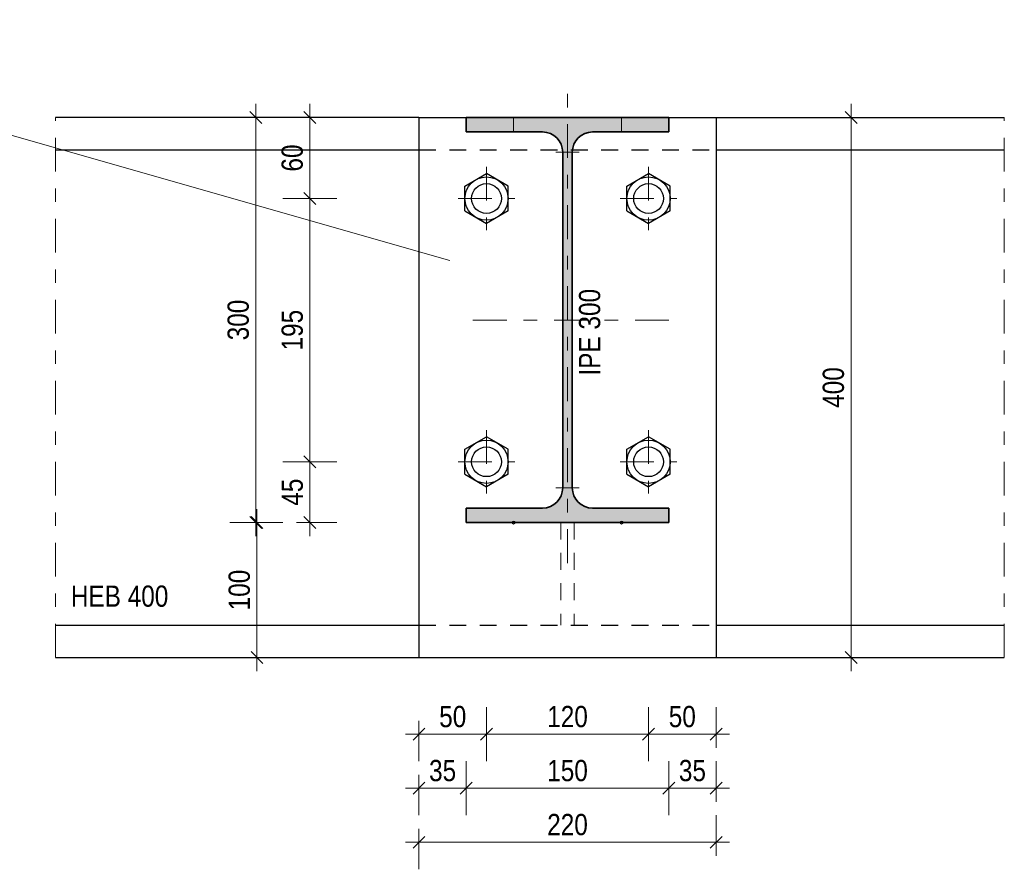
# Model space of a CAD drawing. Header units: millimetres. Extents: x -74 to 79, y 0 to 54.
# Tile 147 of 164: x 42.36 to 49.65, y 8.25 to 14.54. Entities that reach past the tile are written whole.
import ezdxf

# ---------------------------------------------------------------- set-up
doc = ezdxf.new("R2010")
doc.units = ezdxf.units.MM
doc.linetypes.add('DASHDOT', pattern=[1, 0.5, -0.25, 0, -0.25])
doc.linetypes.add('HIDDEN', pattern=[0.375, 0.25, -0.125])
doc.styles.add('Arial Narrow', font='ARIALN.TTF')
doc.dimstyles.new('Arch_Strakon_dimstyle', dxfattribs={"dimtxt": 15.75, "dimasz": 1, "dimexe": 1.25, "dimexo": 0.0625, "dimgap": 1, "dimtad": 0, "dimdec": 3, "dimzin": 12, "dimdsep": 46, "dimtxsty": 'Arial Narrow', "dimblk": 'Arrowhead_Tick', "dimsah": 1, "dimcen": 0, "dimse1": 1, "dimse2": 1, "dimclrd": 6, "dimclrt": 2, "dimazin": 0, "dimtfac": 1, "dimtdec": 4, "dimtmove": 0, "dimatfit": 3, "dimldrblk": 'NONE', "dimfxl": 1, "dimtvp": 1, "dimtolj": 1, "dimtzin": 0, "dimlwd": 13, "dimarcsym": 2})

# ---------------------------------------------------------------- blocks, each defined once
blk = doc.blocks.new('Arrowhead_Tick')
at = {"color": 0, "linetype": 'Continuous', "lineweight": -2}
for p, q in [((0, 20), (0, -10)), ((-1, 0), (0, 0)), ((10, 0), (0, 0))]:
    blk.add_line(p, q, dxfattribs=at)
at = {"color": 2, "linetype": 'Continuous', "lineweight": 35}
blk.add_line((4.42, 4.42), (-4.42, -4.42), dxfattribs=at)
blk = doc.blocks.new('*D228')
at = {"color": 6, "linetype": 'Continuous', "lineweight": 13}
blk.add_line((44.5117, 10.8284), (44.5117, 11.2584), dxfattribs=at)
at = {"layer": 'Defpoints', "color": 0}
for p in [(44.5117, 11.2684), (45.6094, 11.2684), (45.3194, 10.8184)]:
    blk.add_point(p, dxfattribs=at)
at = {"color": 6, "lineweight": 13, "xscale": 0.01, "yscale": 0.01, "zscale": 0.01}
for p, rotation in [((44.5117, 11.2684), 90), ((44.5117, 10.8184), 270)]:
    blk.add_blockref('Arrowhead_Tick', p, dxfattribs=dict(at, rotation=rotation))
at = {"color": 2, "lineweight": 35, "insert": (44.3817, 11.0434), "char_height": 0.1575, "attachment_point": 5, "rotation": 90, "style": 'Arial Narrow'}
blk.add_mtext('\\A1;45', dxfattribs=at)
blk = doc.blocks.new('_None')
blk = doc.blocks.new('*D229')
at = {"color": 6, "linetype": 'Continuous', "lineweight": 13}
blk.add_line((44.5117, 11.2784), (44.5117, 13.2084), dxfattribs=at)
at = {"layer": 'Defpoints', "color": 0}
for p in [(44.5117, 13.2184), (45.6094, 13.2184), (45.6094, 11.2684)]:
    blk.add_point(p, dxfattribs=at)
at = {"color": 6, "lineweight": 13, "xscale": 0.01, "yscale": 0.01, "zscale": 0.01}
for p, rotation in [((44.5117, 13.2184), 90), ((44.5117, 11.2684), 270)]:
    blk.add_blockref('Arrowhead_Tick', p, dxfattribs=dict(at, rotation=rotation))
at = {"color": 2, "lineweight": 35, "insert": (44.3813, 12.2434), "char_height": 0.1575, "attachment_point": 5, "rotation": 90, "style": 'Arial Narrow'}
blk.add_mtext('\\A1;195', dxfattribs=at)
blk = doc.blocks.new('*D230')
at = {"color": 6, "linetype": 'Continuous', "lineweight": 13}
blk.add_line((44.5117, 13.2284), (44.5117, 13.8084), dxfattribs=at)
at = {"layer": 'Defpoints', "color": 0}
for p in [(44.5117, 13.8184), (45.3194, 13.8184), (45.6094, 13.2184)]:
    blk.add_point(p, dxfattribs=at)
at = {"color": 6, "lineweight": 13, "xscale": 0.01, "yscale": 0.01, "zscale": 0.01}
for p, rotation in [((44.5117, 13.8184), 90), ((44.5117, 13.2184), 270)]:
    blk.add_blockref('Arrowhead_Tick', p, dxfattribs=dict(at, rotation=rotation))
at = {"color": 2, "lineweight": 35, "insert": (44.3813, 13.5184), "char_height": 0.1575, "attachment_point": 5, "rotation": 90, "style": 'Arial Narrow'}
blk.add_mtext('\\A1;60', dxfattribs=at)
blk = doc.blocks.new('*D231')
at = {"color": 6, "linetype": 'Continuous', "lineweight": 13}
blk.add_line((44.1117, 10.8284), (44.1117, 13.8084), dxfattribs=at)
at = {"layer": 'Defpoints', "color": 0}
for p in [(44.1117, 13.8184), (45.3194, 13.8184), (45.3194, 10.8184)]:
    blk.add_point(p, dxfattribs=at)
at = {"color": 6, "lineweight": 13, "xscale": 0.01, "yscale": 0.01, "zscale": 0.01}
for p, rotation in [((44.1117, 13.8184), 90), ((44.1117, 10.8184), 270)]:
    blk.add_blockref('Arrowhead_Tick', p, dxfattribs=dict(at, rotation=rotation))
at = {"color": 2, "lineweight": 35, "insert": (43.9813, 12.3184), "char_height": 0.1575, "attachment_point": 5, "rotation": 90, "style": 'Arial Narrow'}
blk.add_mtext('\\A1;300', dxfattribs=at)
blk = doc.blocks.new('*D232')
at = {"color": 6, "linetype": 'Continuous', "lineweight": 13}
blk.add_line((45.3294, 9.2501), (45.8094, 9.2501), dxfattribs=at)
at = {"layer": 'Defpoints', "color": 0}
for p in [(45.8194, 11.0837), (45.3194, 10.8184), (45.8194, 9.2501)]:
    blk.add_point(p, dxfattribs=at)
at = {"color": 6, "lineweight": 13, "xscale": 0.01, "yscale": 0.01, "zscale": 0.01}
blk.add_blockref('Arrowhead_Tick', (45.8194, 9.2501), dxfattribs=at)
at = {"color": 6, "lineweight": 13, "xscale": 0.01, "yscale": 0.01, "zscale": 0.01, "rotation": 180}
blk.add_blockref('Arrowhead_Tick', (45.3194, 9.2501), dxfattribs=at)
at = {"color": 2, "lineweight": 35, "insert": (45.5694, 9.3805), "char_height": 0.1575, "attachment_point": 5, "style": 'Arial Narrow'}
blk.add_mtext('\\A1;50', dxfattribs=at)
blk = doc.blocks.new('*D233')
at = {"color": 6, "linetype": 'Continuous', "lineweight": 13}
blk.add_line((45.8294, 9.2501), (47.0094, 9.2501), dxfattribs=at)
at = {"layer": 'Defpoints', "color": 0}
for p in [(45.8194, 11.0837), (47.0194, 11.0337), (47.0194, 9.2501)]:
    blk.add_point(p, dxfattribs=at)
at = {"color": 6, "lineweight": 13, "xscale": 0.01, "yscale": 0.01, "zscale": 0.01}
blk.add_blockref('Arrowhead_Tick', (47.0194, 9.2501), dxfattribs=at)
at = {"color": 6, "lineweight": 13, "xscale": 0.01, "yscale": 0.01, "zscale": 0.01, "rotation": 180}
blk.add_blockref('Arrowhead_Tick', (45.8194, 9.2501), dxfattribs=at)
at = {"color": 2, "lineweight": 35, "insert": (46.4194, 9.3805), "char_height": 0.1575, "attachment_point": 5, "style": 'Arial Narrow'}
blk.add_mtext('\\A1;120', dxfattribs=at)
blk = doc.blocks.new('*D234')
at = {"color": 6, "linetype": 'Continuous', "lineweight": 13}
blk.add_line((47.0294, 9.2501), (47.5094, 9.2501), dxfattribs=at)
at = {"layer": 'Defpoints', "color": 0}
for p in [(47.0194, 11.0337), (47.5194, 10.8184), (47.5194, 9.2501)]:
    blk.add_point(p, dxfattribs=at)
at = {"color": 6, "lineweight": 13, "xscale": 0.01, "yscale": 0.01, "zscale": 0.01}
blk.add_blockref('Arrowhead_Tick', (47.5194, 9.2501), dxfattribs=at)
at = {"color": 6, "lineweight": 13, "xscale": 0.01, "yscale": 0.01, "zscale": 0.01, "rotation": 180.0000000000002}
blk.add_blockref('Arrowhead_Tick', (47.0194, 9.2501), dxfattribs=at)
at = {"color": 2, "lineweight": 35, "insert": (47.2694, 9.3805), "char_height": 0.1575, "attachment_point": 5, "style": 'Arial Narrow'}
blk.add_mtext('\\A1;50', dxfattribs=at)
blk = doc.blocks.new('*D235')
at = {"color": 6, "linetype": 'Continuous', "lineweight": 13}
blk.add_line((45.3294, 8.8501), (45.6594, 8.8501), dxfattribs=at)
at = {"layer": 'Defpoints', "color": 0}
for p in [(45.3194, 10.8184), (45.6694, 10.8184), (45.6694, 8.8501)]:
    blk.add_point(p, dxfattribs=at)
at = {"color": 6, "lineweight": 13, "xscale": 0.01, "yscale": 0.01, "zscale": 0.01}
blk.add_blockref('Arrowhead_Tick', (45.6694, 8.8501), dxfattribs=at)
at = {"color": 6, "lineweight": 13, "xscale": 0.01, "yscale": 0.01, "zscale": 0.01, "rotation": 180}
blk.add_blockref('Arrowhead_Tick', (45.3194, 8.8501), dxfattribs=at)
at = {"color": 2, "lineweight": 35, "insert": (45.4944, 8.9805), "char_height": 0.1575, "attachment_point": 5, "style": 'Arial Narrow'}
blk.add_mtext('\\A1;35', dxfattribs=at)
blk = doc.blocks.new('*D236')
at = {"color": 6, "linetype": 'Continuous', "lineweight": 13}
blk.add_line((45.6794, 8.8501), (47.1594, 8.8501), dxfattribs=at)
at = {"layer": 'Defpoints', "color": 0}
for p in [(45.6694, 10.8184), (47.1694, 10.8184), (47.1694, 8.8501)]:
    blk.add_point(p, dxfattribs=at)
at = {"color": 6, "lineweight": 13, "xscale": 0.01, "yscale": 0.01, "zscale": 0.01}
blk.add_blockref('Arrowhead_Tick', (47.1694, 8.8501), dxfattribs=at)
at = {"color": 6, "lineweight": 13, "xscale": 0.01, "yscale": 0.01, "zscale": 0.01, "rotation": 180}
blk.add_blockref('Arrowhead_Tick', (45.6694, 8.8501), dxfattribs=at)
at = {"color": 2, "lineweight": 35, "insert": (46.4194, 8.9805), "char_height": 0.1575, "attachment_point": 5, "style": 'Arial Narrow'}
blk.add_mtext('\\A1;150', dxfattribs=at)
blk = doc.blocks.new('*D237')
at = {"color": 6, "linetype": 'Continuous', "lineweight": 13}
blk.add_line((47.1794, 8.8501), (47.5094, 8.8501), dxfattribs=at)
at = {"layer": 'Defpoints', "color": 0}
for p in [(47.1694, 10.8184), (47.5194, 10.8184), (47.5194, 8.8501)]:
    blk.add_point(p, dxfattribs=at)
at = {"color": 6, "lineweight": 13, "xscale": 0.01, "yscale": 0.01, "zscale": 0.01}
blk.add_blockref('Arrowhead_Tick', (47.5194, 8.8501), dxfattribs=at)
at = {"color": 6, "lineweight": 13, "xscale": 0.01, "yscale": 0.01, "zscale": 0.01, "rotation": 180}
blk.add_blockref('Arrowhead_Tick', (47.1694, 8.8501), dxfattribs=at)
at = {"color": 2, "lineweight": 35, "insert": (47.3444, 8.9805), "char_height": 0.1575, "attachment_point": 5, "style": 'Arial Narrow'}
blk.add_mtext('\\A1;35', dxfattribs=at)
blk = doc.blocks.new('*D238')
at = {"color": 6, "linetype": 'Continuous', "lineweight": 13}
blk.add_line((45.3294, 8.4501), (47.5094, 8.4501), dxfattribs=at)
at = {"layer": 'Defpoints', "color": 0}
for p in [(45.3194, 10.8184), (47.5194, 10.8184), (47.5194, 8.4501)]:
    blk.add_point(p, dxfattribs=at)
at = {"color": 6, "lineweight": 13, "xscale": 0.01, "yscale": 0.01, "zscale": 0.01}
blk.add_blockref('Arrowhead_Tick', (47.5194, 8.4501), dxfattribs=at)
at = {"color": 6, "lineweight": 13, "xscale": 0.01, "yscale": 0.01, "zscale": 0.01, "rotation": 180}
blk.add_blockref('Arrowhead_Tick', (45.3194, 8.4501), dxfattribs=at)
at = {"color": 2, "lineweight": 35, "insert": (46.4194, 8.5805), "char_height": 0.1575, "attachment_point": 5, "style": 'Arial Narrow'}
blk.add_mtext('\\A1;220', dxfattribs=at)
blk = doc.blocks.new('*D241')
at = {"color": 6, "linetype": 'Continuous', "lineweight": 13}
blk.add_line((44.1196, 9.8284), (44.1196, 10.8084), dxfattribs=at)
at = {"layer": 'Defpoints', "color": 0}
for p in [(44.1196, 10.8184), (45.3194, 10.8184), (42.6266, 9.8184)]:
    blk.add_point(p, dxfattribs=at)
at = {"color": 6, "lineweight": 13, "xscale": 0.01, "yscale": 0.01, "zscale": 0.01}
for p, rotation in [((44.1196, 10.8184), 90), ((44.1196, 9.8184), 270)]:
    blk.add_blockref('Arrowhead_Tick', p, dxfattribs=dict(at, rotation=rotation))
at = {"color": 2, "lineweight": 35, "insert": (43.9892, 10.3184), "char_height": 0.1575, "attachment_point": 5, "rotation": 90, "style": 'Arial Narrow'}
blk.add_mtext('\\A1;100', dxfattribs=at)
blk = doc.blocks.new('*D242')
at = {"color": 6, "linetype": 'Continuous', "lineweight": 13}
blk.add_line((48.5196, 9.8284), (48.5196, 13.8084), dxfattribs=at)
at = {"layer": 'Defpoints', "color": 0}
for p in [(48.5196, 13.8184), (49.6543, 13.8184), (49.6543, 9.8184)]:
    blk.add_point(p, dxfattribs=at)
at = {"color": 6, "lineweight": 13, "xscale": 0.01, "yscale": 0.01, "zscale": 0.01}
for p, rotation in [((48.5196, 13.8184), 90), ((48.5196, 9.8184), 270)]:
    blk.add_blockref('Arrowhead_Tick', p, dxfattribs=dict(at, rotation=rotation))
at = {"color": 2, "lineweight": 35, "insert": (48.3892, 11.8184), "char_height": 0.1575, "attachment_point": 5, "rotation": 90, "style": 'Arial Narrow'}
blk.add_mtext('\\A1;400', dxfattribs=at)

msp = doc.modelspace()

# ---------------------------------------------------------------- hatches: boundary and pattern name
at = {"lineweight": 18, "true_color": 0x4682b4}
msp.add_hatch(color=145, dxfattribs=at).paths.add_polyline_path([(45.669418, 10.8184202), (47.169418, 10.8184202), (47.169418, 10.9254202), (46.604918, 10.9254202), (46.6023289, 10.9254425), (46.5997406, 10.9255096), (46.5971538, 10.9256213), (46.5945693, 10.9257776), (46.5919879, 10.9259785), (46.5894104, 10.926224), (46.5868375, 10.9265139), (46.58427, 10.9268481), (46.5817086, 10.9272267), (46.5791541, 10.9276493), (46.5766074, 10.9281161), (46.574069, 10.9286267), (46.5715399, 10.929181), (46.5690206, 10.9297789), (46.5665121, 10.9304202), (46.5640151, 10.9311047), (46.5615302, 10.9318322), (46.5590582, 10.9326025), (46.5565999, 10.9334154), (46.554156, 10.9342705), (46.5517273, 10.9351678), (46.5493143, 10.9361068), (46.546918, 10.9370873), (46.5445389, 10.938109), (46.5421778, 10.9391716), (46.5398354, 10.9402749), (46.5375124, 10.9414184), (46.5352095, 10.9426018), (46.5329274, 10.9438248), (46.5306667, 10.945087), (46.5284281, 10.946388), (46.5262123, 10.9477275), (46.52402, 10.9491051), (46.5218518, 10.9505202), (46.5197083, 10.9519726), (46.5175902, 10.9534618), (46.5154981, 10.9549873), (46.5134327, 10.9565487), (46.5113945, 10.9581455), (46.5093842, 10.9597772), (46.5074024, 10.9614434), (46.5054496, 10.9631436), (46.5035264, 10.9648772), (46.5016335, 10.9666437), (46.4997713, 10.9684427), (46.4979405, 10.9702735), (46.4961415, 10.9721357), (46.494375, 10.9740286), (46.4926414, 10.9759518), (46.4909412, 10.9779046), (46.489275, 10.9798864), (46.4876433, 10.9818967), (46.4860465, 10.9839349), (46.4844851, 10.9860003), (46.4829596, 10.9880924), (46.4814704, 10.9902105), (46.480018, 10.992354), (46.4786029, 10.9945222), (46.4772253, 10.9967145), (46.4758858, 10.9989303), (46.4745848, 11.0011689), (46.4733226, 11.0034296), (46.4720996, 11.0057117), (46.4709162, 11.0080146), (46.4697727, 11.0103376), (46.4686694, 11.01268), (46.4676068, 11.0150411), (46.4665851, 11.0174202), (46.4656046, 11.0198165), (46.4646656, 11.0222295), (46.4637683, 11.0246582), (46.4629132, 11.0271021), (46.4621003, 11.0295604), (46.46133, 11.0320324), (46.4606025, 11.0345173), (46.459918, 11.0370143), (46.4592767, 11.0395228), (46.4586788, 11.0420421), (46.4581245, 11.0445712), (46.4576139, 11.0471096), (46.4571471, 11.0496563), (46.4567245, 11.0522108), (46.4563459, 11.0547722), (46.4560117, 11.0573397), (46.4557218, 11.0599126), (46.4554763, 11.0624901), (46.4552754, 11.0650715), (46.4551191, 11.067656), (46.4550074, 11.0702428), (46.4549403, 11.0728311), (46.454918, 11.0754202), (46.454918, 13.5614202), (46.4549403, 13.5640093), (46.4550074, 13.5665976), (46.4551191, 13.5691844), (46.4552754, 13.5717689), (46.4554763, 13.5743502), (46.4557218, 13.5769278), (46.4560117, 13.5795007), (46.4563459, 13.5820682), (46.4567245, 13.5846296), (46.4571471, 13.587184), (46.4576139, 13.5897308), (46.4581245, 13.5922692), (46.4586788, 13.5947983), (46.4592767, 13.5973175), (46.459918, 13.5998261), (46.4606025, 13.6023231), (46.46133, 13.604808), (46.4621003, 13.60728), (46.4629132, 13.6097383), (46.4637683, 13.6121822), (46.4646656, 13.6146109), (46.4656046, 13.6170238), (46.4665851, 13.6194202), (46.4676068, 13.6217993), (46.4686694, 13.6241604), (46.4697727, 13.6265028), (46.4709162, 13.6288258), (46.4720996, 13.6311287), (46.4733226, 13.6334108), (46.4745848, 13.6356715), (46.4758858, 13.6379101), (46.4772253, 13.6401259), (46.4786029, 13.6423182), (46.480018, 13.6444864), (46.4814704, 13.6466299), (46.4829596, 13.648748), (46.4844851, 13.6508401), (46.4860465, 13.6529055), (46.4876433, 13.6549437), (46.489275, 13.656954), (46.4909412, 13.6589358), (46.4926414, 13.6608886), (46.494375, 13.6628117), (46.4961415, 13.6647047), (46.4979405, 13.6665668), (46.4997713, 13.6683977), (46.5016335, 13.6701966), (46.5035264, 13.6719632), (46.5054496, 13.6736968), (46.5074024, 13.675397), (46.5093842, 13.6770632), (46.5113945, 13.6786949), (46.5134327, 13.6802917), (46.5154981, 13.6818531), (46.5175902, 13.6833786), (46.5197083, 13.6848678), (46.5218518, 13.6863202), (46.52402, 13.6877353), (46.5262123, 13.6891129), (46.5284281, 13.6904523), (46.5306667, 13.6917534), (46.5329274, 13.6930156), (46.5352095, 13.6942386), (46.5375124, 13.695422), (46.5398354, 13.6965655), (46.5421778, 13.6976688), (46.5445389, 13.6987314), (46.546918, 13.6997531), (46.5493143, 13.7007336), (46.5517273, 13.7016726), (46.554156, 13.7025698), (46.5565999, 13.703425), (46.5590582, 13.7042378), (46.5615302, 13.7050081), (46.5640151, 13.7057356), (46.5665121, 13.7064202), (46.5690206, 13.7070615), (46.5715399, 13.7076594), (46.574069, 13.7082137), (46.5766074, 13.7087243), (46.5791541, 13.709191), (46.5817086, 13.7096137), (46.58427, 13.7099923), (46.5868375, 13.7103265), (46.5894104, 13.7106164), (46.5919879, 13.7108619), (46.5945693, 13.7110628), (46.5971538, 13.7112191), (46.5997406, 13.7113308), (46.6023289, 13.7113978), (46.604918, 13.7114202), (47.169418, 13.7114202), (47.169418, 13.8184202), (45.669418, 13.8184202), (45.669418, 13.7114202), (46.233918, 13.7114202), (46.2365071, 13.7113978), (46.2390954, 13.7113308), (46.2416822, 13.7112191), (46.2442667, 13.7110628), (46.246848, 13.7108619), (46.2494256, 13.7106164), (46.2519985, 13.7103265), (46.254566, 13.7099923), (46.2571274, 13.7096137), (46.2596818, 13.709191), (46.2622286, 13.7087243), (46.264767, 13.7082137), (46.2672961, 13.7076594), (46.2698153, 13.7070615), (46.2723239, 13.7064202), (46.2748209, 13.7057356), (46.2773058, 13.7050081), (46.2797778, 13.7042378), (46.2822361, 13.703425), (46.28468, 13.7025698), (46.2871087, 13.7016726), (46.2895216, 13.7007336), (46.291918, 13.6997531), (46.2942971, 13.6987314), (46.2966582, 13.6976688), (46.2990006, 13.6965655), (46.3013236, 13.695422), (46.3036265, 13.6942386), (46.3059086, 13.6930156), (46.3081693, 13.6917534), (46.3104079, 13.6904523), (46.3126237, 13.6891129), (46.314816, 13.6877353), (46.3169842, 13.6863202), (46.3191277, 13.6848678), (46.3212458, 13.6833786), (46.3233379, 13.6818531), (46.3254033, 13.6802917), (46.3274415, 13.6786949), (46.3294518, 13.6770632), (46.3314336, 13.675397), (46.3333864, 13.6736968), (46.3353095, 13.6719632), (46.3372025, 13.6701966), (46.3390646, 13.6683977), (46.3408955, 13.6665668), (46.3426944, 13.6647047), (46.344461, 13.6628117), (46.3461946, 13.6608886), (46.3478948, 13.6589358), (46.349561, 13.656954), (46.3511927, 13.6549437), (46.3527895, 13.6529055), (46.3543509, 13.6508401), (46.3558764, 13.648748), (46.3573656, 13.6466299), (46.358818, 13.6444864), (46.3602331, 13.6423182), (46.3616107, 13.6401259), (46.3629501, 13.6379101), (46.3642512, 13.6356715), (46.3655134, 13.6334108), (46.3667364, 13.6311287), (46.3679198, 13.6288258), (46.3690633, 13.6265028), (46.3701666, 13.6241604), (46.3712292, 13.6217993), (46.3722509, 13.6194202), (46.3732314, 13.6170238), (46.3741704, 13.6146109), (46.3750676, 13.6121822), (46.3759228, 13.6097383), (46.3767356, 13.60728), (46.3775059, 13.604808), (46.3782334, 13.6023231), (46.378918, 13.5998261), (46.3795593, 13.5973175), (46.3801572, 13.5947983), (46.3807115, 13.5922692), (46.3812221, 13.5897308), (46.3816888, 13.587184), (46.3821115, 13.5846296), (46.3824901, 13.5820682), (46.3828243, 13.5795007), (46.3831142, 13.5769278), (46.3833597, 13.5743502), (46.3835606, 13.5717689), (46.3837169, 13.5691844), (46.3838286, 13.5665976), (46.3838956, 13.5640093), (46.383918, 13.5614202), (46.383918, 11.0754202), (46.3838956, 11.0728311), (46.3838286, 11.0702428), (46.3837169, 11.067656), (46.3835606, 11.0650715), (46.3833597, 11.0624901), (46.3831142, 11.0599126), (46.3828243, 11.0573397), (46.3824901, 11.0547722), (46.3821115, 11.0522108), (46.3816888, 11.0496563), (46.3812221, 11.0471096), (46.3807115, 11.0445712), (46.3801572, 11.0420421), (46.3795593, 11.0395228), (46.378918, 11.0370143), (46.3782334, 11.0345173), (46.3775059, 11.0320324), (46.3767356, 11.0295604), (46.3759228, 11.0271021), (46.3750676, 11.0246582), (46.3741704, 11.0222295), (46.3732314, 11.0198165), (46.3722509, 11.0174202), (46.3712292, 11.0150411), (46.3701666, 11.01268), (46.3690633, 11.0103376), (46.3679198, 11.0080146), (46.3667364, 11.0057117), (46.3655134, 11.0034296), (46.3642512, 11.0011689), (46.3629501, 10.9989303), (46.3616107, 10.9967145), (46.3602331, 10.9945222), (46.358818, 10.992354), (46.3573656, 10.9902105), (46.3558764, 10.9880924), (46.3543509, 10.9860003), (46.3527895, 10.9839349), (46.3511927, 10.9818967), (46.349561, 10.9798864), (46.3478948, 10.9779046), (46.3461946, 10.9759518), (46.344461, 10.9740286), (46.3426944, 10.9721357), (46.3408955, 10.9702735), (46.3390646, 10.9684427), (46.3372025, 10.9666437), (46.3353095, 10.9648772), (46.3333864, 10.9631436), (46.3314336, 10.9614434), (46.3294518, 10.9597772), (46.3274415, 10.9581455), (46.3254033, 10.9565487), (46.3233379, 10.9549873), (46.3212458, 10.9534618), (46.3191277, 10.9519726), (46.3169842, 10.9505202), (46.314816, 10.9491051), (46.3126237, 10.9477275), (46.3104079, 10.946388), (46.3081693, 10.945087), (46.3059086, 10.9438248), (46.3036265, 10.9426018), (46.3013236, 10.9414184), (46.2990006, 10.9402749), (46.2966582, 10.9391716), (46.2942971, 10.938109), (46.291918, 10.9370873), (46.2895216, 10.9361068), (46.2871087, 10.9351678), (46.28468, 10.9342705), (46.2822361, 10.9334154), (46.2797778, 10.9326025), (46.2773058, 10.9318322), (46.2748209, 10.9311047), (46.2723239, 10.9304202), (46.2698153, 10.9297789), (46.2672961, 10.929181), (46.264767, 10.9286267), (46.2622286, 10.9281161), (46.2596818, 10.9276493), (46.2571274, 10.9272267), (46.254566, 10.9268481), (46.2519985, 10.9265139), (46.2494256, 10.926224), (46.246848, 10.9259785), (46.2442667, 10.9257776), (46.2416822, 10.9256213), (46.2390954, 10.9255096), (46.2365071, 10.9254425), (46.233918, 10.9254202), (45.669418, 10.9254202)])

# ---------------------------------------------------------------- linework, layer by layer
at = {"color": 5, "linetype": 'Continuous', "lineweight": 18}
msp.add_line((39.3086019, 14.5428109), (45.5469137, 12.7590098), dxfattribs=at)
at = {"color": 9, "linetype": 'DASHDOT', "lineweight": 0, "ltscale": 0.5}
for p, q in [((46.419418, 10.5184202), (46.419418, 14.1184202)), ((47.169418, 12.3184202), (45.669418, 12.3184202))]:
    msp.add_line(p, q, dxfattribs=at)
at = {"color": 5, "linetype": 'DASHDOT', "lineweight": 18, "ltscale": 0.5}
for p, q in [((42.6265944, 9.8184202), (42.6265944, 13.8184202)), ((49.6542617, 9.8184202), (49.6542617, 13.8184202)), ((45.819418, 13.4531723), (45.819418, 12.9836681)), ((47.019418, 13.4531723), (47.019418, 12.9836681)), ((45.609418, 13.2184202), (46.029418, 13.2184202)), ((46.809418, 13.2184202), (47.229418, 13.2184202)), ((45.819418, 11.5031723), (45.819418, 11.0336681)), ((47.019418, 11.5031723), (47.019418, 11.0336681)), ((45.609418, 11.2684202), (46.029418, 11.2684202)), ((46.809418, 11.2684202), (47.229418, 11.2684202))]:
    msp.add_line(p, q, dxfattribs=at)
at = {"color": 3, "linetype": 'Continuous', "lineweight": 25}
for p, q in [((45.319418, 13.8184202), (42.6265944, 13.8184202)), ((45.319418, 13.8184202), (47.519418, 13.8184202)), ((45.319418, 13.8184202), (45.319418, 10.8184202)), ((47.519418, 13.8184202), (47.519418, 10.8184202)), ((47.519418, 13.8184202), (49.6542617, 13.8184202)), ((42.6265944, 13.5784202), (45.319418, 13.5784202)), ((47.519418, 13.5784202), (49.6542617, 13.5784202)), ((45.659418, 13.3107962), (45.819418, 13.4031723)), ((45.979418, 13.3107962), (45.819418, 13.4031723)), ((46.859418, 13.3107962), (47.019418, 13.4031723)), ((47.179418, 13.3107962), (47.019418, 13.4031723)), ((45.659418, 13.1260441), (45.659418, 13.3107962)), ((45.979418, 13.1260441), (45.979418, 13.3107962)), ((46.859418, 13.1260441), (46.859418, 13.3107962)), ((47.179418, 13.1260441), (47.179418, 13.3107962)), ((45.659418, 13.1260441), (45.819418, 13.0336681)), ((45.979418, 13.1260441), (45.819418, 13.0336681)), ((46.859418, 13.1260441), (47.019418, 13.0336681)), ((47.179418, 13.1260441), (47.019418, 13.0336681)), ((45.659418, 11.3607962), (45.819418, 11.4531723)), ((45.979418, 11.3607962), (45.819418, 11.4531723)), ((46.859418, 11.3607962), (47.019418, 11.4531723)), ((47.179418, 11.3607962), (47.019418, 11.4531723)), ((45.659418, 11.1760441), (45.659418, 11.3607962)), ((45.979418, 11.1760441), (45.979418, 11.3607962)), ((46.859418, 11.1760441), (46.859418, 11.3607962)), ((47.179418, 11.1760441), (47.179418, 11.3607962)), ((45.659418, 11.1760441), (45.819418, 11.0836681)), ((45.979418, 11.1760441), (45.819418, 11.0836681)), ((46.859418, 11.1760441), (47.019418, 11.0836681)), ((47.179418, 11.1760441), (47.019418, 11.0836681)), ((45.319418, 10.8184202), (45.319418, 9.8184202)), ((47.519418, 10.8184202), (47.519418, 9.8184202)), ((42.6265944, 10.0584202), (45.319418, 10.0584202)), ((47.519418, 10.0584202), (49.6542617, 10.0584202)), ((42.6265944, 9.8184202), (49.6542617, 9.8184202))]:
    msp.add_line(p, q, dxfattribs=at)
at = {"color": 2, "linetype": 'Continuous', "lineweight": 35}
for p, q in [((45.669418, 13.8184202), (47.169418, 13.8184202)), ((45.669418, 13.8184202), (45.669418, 13.7114202)), ((47.169418, 13.8184202), (47.169418, 13.7114202)), ((45.669418, 13.7114202), (46.233918, 13.7114202)), ((47.169418, 13.7114202), (46.604918, 13.7114202)), ((46.383918, 11.0754202), (46.383918, 13.5614202)), ((46.454918, 11.0754202), (46.454918, 13.5614202)), ((45.669418, 10.9254202), (46.233918, 10.9254202)), ((45.669418, 10.9254202), (45.669418, 10.8184202)), ((47.169418, 10.9254202), (46.604918, 10.9254202)), ((47.169418, 10.9254202), (47.169418, 10.8184202)), ((45.669418, 10.8184202), (47.169418, 10.8184202))]:
    msp.add_line(p, q, dxfattribs=at)
at = {"color": 9, "linetype": 'Continuous', "lineweight": 0}
for p, q in [((46.019418, 13.8184202), (46.019418, 13.7114202)), ((46.819418, 13.8184202), (46.819418, 13.7114202)), ((46.333918, 13.5614202), (46.504918, 13.5614202)), ((46.333918, 11.0754202), (46.504918, 11.0754202))]:
    msp.add_line(p, q, dxfattribs=at)
at = {"color": 3, "linetype": 'HIDDEN', "lineweight": 25, "ltscale": 0.5}
for p, q in [((45.319418, 13.5784202), (47.519418, 13.5784202)), ((45.319418, 10.0584202), (47.519418, 10.0584202))]:
    msp.add_line(p, q, dxfattribs=at)
at = {"color": 5, "linetype": 'HIDDEN', "lineweight": 18, "ltscale": 0.5}
for p, q in [((46.369418, 10.8184202), (46.369418, 10.0584202)), ((46.469418, 10.8184202), (46.469418, 10.0584202))]:
    msp.add_line(p, q, dxfattribs=at)
at = {"color": 3, "linetype": 'Continuous', "lineweight": 25}
for centre, radius in [((45.819418, 13.2184202), 0.16), ((47.019418, 13.2184202), 0.16), ((45.819418, 13.2184202), 0.11), ((47.019418, 13.2184202), 0.11), ((45.819418, 11.2684202), 0.16), ((45.819418, 11.2684202), 0.11), ((47.019418, 11.2684202), 0.16), ((47.019418, 11.2684202), 0.11)]:
    msp.add_circle(centre, radius, dxfattribs=at)
at = {"color": 9, "linetype": 'Continuous', "lineweight": 0}
for centre in [(46.019418, 10.8184202), (46.819418, 10.8184202)]:
    msp.add_circle(centre, 0.0111, dxfattribs=at)
at = {"color": 2, "linetype": 'Continuous', "lineweight": 35}
for centre, start, end in [((46.233918, 13.5614202), 0, 90), ((46.604918, 13.5614202), 90, 180), ((46.233918, 11.0754202), 270, 0), ((46.604918, 11.0754202), 180, 270)]:
    msp.add_arc(centre, 0.15, start, end, dxfattribs=at)

# ---------------------------------------------------------------- texts
at = {"color": 2, "lineweight": 35, "style": 'Arial Narrow'}
msp.add_text('IPE 300', height=0.1575, rotation=90, dxfattribs=at).set_placement((46.661515, 11.9068884))
msp.add_text('HEB 400', height=0.1575, dxfattribs=at).set_placement((42.741066, 10.1944983))

# ---------------------------------------------------------------- dimensions: what is measured, and where the dimension line sits
at = {"lineweight": 35}
for base, p1, p2, angle, text, picture, middle in [((44.1117495, 13.8184202), (45.319418, 10.8184202), (45.319418, 13.8184202), 90, '300', '*D231', (44.1117495, 12.3184202)), ((44.5117495, 13.8184202), (45.609418, 13.2184202), (45.319418, 13.8184202), 90, '60', '*D230', (44.5117495, 13.5184202)), ((48.5195805, 13.8184202), (49.6542617, 9.8184202), (49.6542617, 13.8184202), 90, '400', '*D242', (48.5195805, 11.8184202)), ((44.5117495, 13.2184202), (45.609418, 11.2684202), (45.609418, 13.2184202), 90, '195', '*D229', (44.5117495, 12.2434202)), ((44.5117495, 11.2684202), (45.319418, 10.8184202), (45.609418, 11.2684202), 90, '45', '*D228', (44.5117495, 11.0434202)), ((47.519418, 9.2500801), (47.019418, 11.0336681), (47.519418, 10.8184202), 0, '50', '*D234', (47.269418, 9.2500801)), ((44.1195805, 10.8184202), (42.6265944, 9.8184202), (45.319418, 10.8184202), 90, '100', '*D241', (44.1195805, 10.3184202))]:
    dim = msp.add_linear_dim(base=base, p1=p1, p2=p2, angle=angle, text=text, dimstyle='Arch_Strakon_dimstyle', override={"dimscale": 0.01, "dimtxt": 15.75, "dimasz": 1, "dimgap": 5, "dimtad": 1, "dimjust": 0, "dimtih": 0, "dimtoh": 0, "dimdec": 6, "dimdsep": 46, "dimtxsty": 'Arial Narrow', "dimclrd": 6, "dimclrt": 2, "dimtix": 1, "dimtofl": 255, "dimtmove": 0, "dimatfit": 2, "dimfxl": 0, "dimfxlon": 0, "dimtvp": 31.746032, "dimlwd": 13}, dxfattribs=at)
    dim.commit()
    dim.dimension.update_dxf_attribs({"geometry": picture, "text_midpoint": middle, "dimtype": 160})
for base, p1, p2, text, picture, middle in [((45.819418, 9.2500801), (45.319418, 10.8184202), (45.819418, 11.0836681), '50', '*D232', (45.569418, 9.2500801)), ((47.019418, 9.2500801), (45.819418, 11.0836681), (47.019418, 11.0336681), '120', '*D233', (46.419418, 9.2500801)), ((45.669418, 8.8500801), (45.319418, 10.8184202), (45.669418, 10.8184202), '35', '*D235', (45.494418, 8.8500801)), ((47.519418, 8.4500801), (45.319418, 10.8184202), (47.519418, 10.8184202), '220', '*D238', (46.419418, 8.4500801)), ((47.169418, 8.8500801), (45.669418, 10.8184202), (47.169418, 10.8184202), '150', '*D236', (46.419418, 8.8500801)), ((47.519418, 8.8500801), (47.169418, 10.8184202), (47.519418, 10.8184202), '35', '*D237', (47.344418, 8.8500801))]:
    dim = msp.add_linear_dim(base=base, p1=p1, p2=p2, text=text, dimstyle='Arch_Strakon_dimstyle', override={"dimscale": 0.01, "dimtxt": 15.75, "dimasz": 1, "dimgap": 5, "dimtad": 1, "dimjust": 0, "dimtih": 0, "dimtoh": 0, "dimdec": 6, "dimdsep": 46, "dimtxsty": 'Arial Narrow', "dimclrd": 6, "dimclrt": 2, "dimtix": 1, "dimtofl": 255, "dimtmove": 0, "dimatfit": 2, "dimfxl": 0, "dimfxlon": 0, "dimtvp": 31.746032, "dimlwd": 13}, dxfattribs=at)
    dim.commit()
    dim.dimension.update_dxf_attribs({"geometry": picture, "text_midpoint": middle, "dimtype": 160})

doc.saveas('drawing.dxf')
